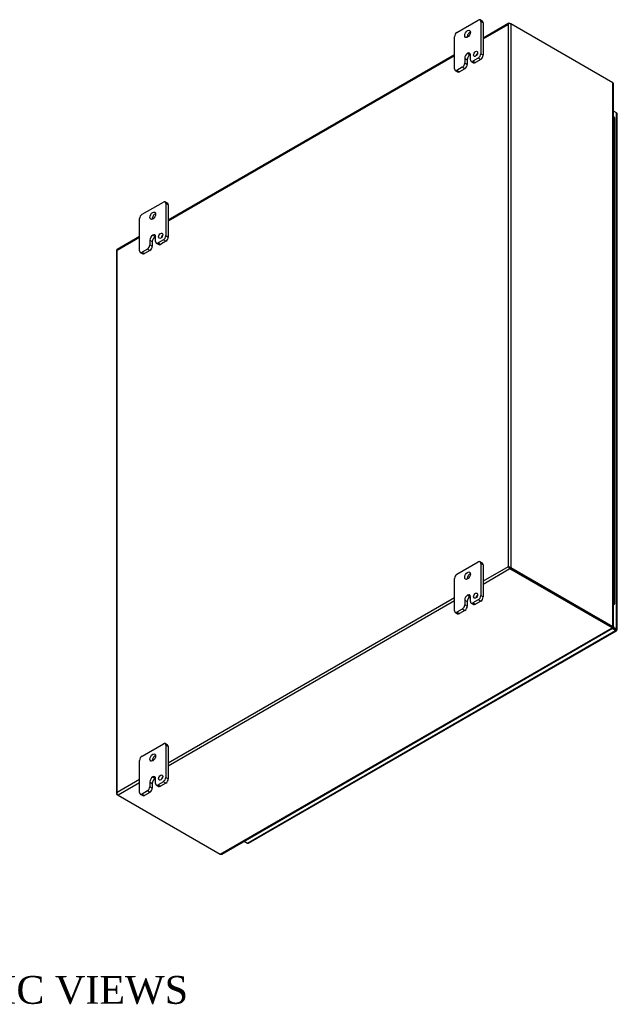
# Model space of a CAD drawing. Header units: inches. Extents: x 20 to 235, y 7 to 158.
# Tile 8 of 8: x 202 to 235, y 105 to 158. Entities that reach past the tile are written whole.
import ezdxf
from ezdxf.enums import TextEntityAlignment as Align

# ---------------------------------------------------------------- set-up
doc = ezdxf.new("R2010")
doc.units = ezdxf.units.IN
doc.header["$MEASUREMENT"] = 0
for name, color, linetype in [('COM70018', 7, 'CONTINUOUS'), ('COM71780-21', 7, 'CONTINUOUS'), ('DEFAULT', 7, 'CONTINUOUS'), ('FET07710', 7, 'CONTINUOUS'), ('HNG10620-32B', 7, 'CONTINUOUS'), ('HNG10620-32C', 7, 'CONTINUOUS'), ('HNG10620-32P', 7, 'CONTINUOUS')]:
    doc.layers.add(name, color=color, linetype=linetype)
doc.styles.add('SEACAD_TIMES_NEW_ROMAN', font='times.ttf')

msp = doc.modelspace()

# ---------------------------------------------------------------- linework, layer by layer
at = {"layer": 'COM70018', "color": 7}
for p, q in [((228.752, 158.26), (227.367, 157.46)), ((227.367, 157.424), (228.705, 158.196)), ((228.705, 158.196), (228.705, 128.978)), ((228.734, 158.237), (228.734, 158.237)), ((228.806, 158.255), (228.857, 158.225)), ((234.362, 155.047), (228.857, 158.225)), ((228.857, 158.225), (228.857, 128.949)), ((225.82, 156.567), (210.396, 147.662)), ((210.396, 147.626), (225.82, 156.531)), ((234.362, 125.771), (234.362, 155.047)), ((234.393, 125.752), (234.393, 154.978)), ((208.85, 146.769), (207.641, 146.071)), ((207.644, 146.037), (208.85, 146.733)), ((207.613, 146.022), (207.613, 116.746)), ((207.644, 116.819), (207.644, 146.037)), ((228.705, 128.978), (227.367, 128.206)), ((228.756, 128.949), (228.705, 128.978)), ((228.734, 128.961), (228.806, 128.92)), ((228.734, 128.961), (228.806, 128.92)), ((228.806, 128.92), (234.311, 125.742)), ((234.311, 125.742), (228.806, 128.92)), ((228.857, 128.949), (234.362, 125.771)), ((228.806, 128.861), (227.367, 128.03)), ((234.311, 125.683), (228.806, 128.861)), ((225.82, 127.313), (210.396, 118.408)), ((225.82, 127.137), (210.396, 118.232)), ((234.298, 125.728), (234.343, 125.702)), ((234.332, 125.715), (234.307, 125.729)), ((234.332, 125.715), (234.307, 125.729)), ((234.311, 125.742), (234.362, 125.771)), ((234.311, 125.742), (234.311, 125.683)), ((234.344, 125.737), (234.32, 125.751)), ((234.344, 125.737), (234.32, 125.751)), ((234.321, 125.757), (234.362, 125.733)), ((234.362, 125.733), (234.344, 125.737)), ((213.199, 113.494), (234.311, 125.683)), ((213.275, 113.502), (234.343, 125.665)), ((234.343, 125.702), (234.332, 125.715)), ((208.85, 117.515), (207.644, 116.819)), ((208.85, 117.339), (207.695, 116.672)), ((207.623, 116.773), (207.623, 116.773)), ((207.695, 116.672), (207.644, 116.702)), ((207.695, 116.672), (213.199, 113.494))]:
    msp.add_line(p, q, dxfattribs=at)
for centre, start, end in [((234.3, 154.978), 0, 48.6182), ((213.229, 113.582), 251.3818, 300)]:
    msp.add_arc(centre, 0.0923, start, end, dxfattribs=at)
for centre, major_axis, ratio, start_param, end_param in [((228.781, 158.152), (0.076, 0.132), 0.577982, 1.230411, 1.570248), ((228.781, 158.152), (0.076, 0.132), 0.577982, 1.231508, 1.571345), ((228.806, 158.166), (0.054, -0.0935), 0.57735, 2.356194, 3.587154), ((228.781, 158.181), (0.108, 0), 0.57735, 0.785398, 2.016358), ((207.721, 146.022), (0.108, 0), 0.57735, 2.696031, 3.141593), ((207.695, 145.978), (0.054, -0.0935), 0.57735, 3.141593, 3.587154), ((207.721, 145.993), (-0.108, 0.062), 0.000948, 0.445015, 0.784852), ((207.721, 145.993), (-0.108, 0.062), 0.000948, -0.784852, -0.445015), ((228.781, 128.934), (-0.108, 0.062), 0.000948, -1.124689, -0.784852), ((228.781, 128.934), (-0.108, 0.062), 0.000948, 0.784852, 1.124689), ((228.781, 128.905), (0.108, 0), 0.57735, 0.785398, 2.016358), ((228.806, 128.949), (0.054, -0.0935), 0.57735, 4.266828, 5.497787), ((228.781, 128.934), (0.036, -0.0207), 0.000948, 0.785944, 2.356741), ((228.781, 128.934), (0.036, -0.0208), 0.000948, 3.926445, 5.497241), ((207.721, 116.746), (0.108, 0), 0.57735, 2.696031, 3.926991), ((207.721, 116.775), (-0.076, -0.132), 0.577982, 4.712938, 5.052774), ((207.721, 116.775), (-0.076, -0.132), 0.577982, 4.71184, 5.051677), ((207.695, 116.76), (0.054, -0.0935), 0.57735, 4.266828, 5.497787)]:
    msp.add_ellipse(centre, major_axis=major_axis, ratio=ratio, start_param=start_param, end_param=end_param, dxfattribs=at)
msp.add_open_spline([(234.311, 125.742), (234.31, 125.734), (234.309, 125.729), (234.307, 125.727)], degree=3, dxfattribs=at)
for points in [[(234.311, 125.742), (234.314, 125.744), (234.317, 125.746), (234.32, 125.749), (234.321, 125.751), (234.321, 125.754), (234.32, 125.755), (234.317, 125.759), (234.314, 125.761), (234.311, 125.763)], [(234.362, 125.771), (234.372, 125.77), (234.38, 125.767), (234.39, 125.76), (234.393, 125.756), (234.393, 125.748), (234.39, 125.744), (234.38, 125.738), (234.372, 125.735), (234.362, 125.733)], [(234.311, 125.683), (234.317, 125.675), (234.323, 125.67), (234.334, 125.664), (234.339, 125.663), (234.346, 125.667), (234.348, 125.671), (234.349, 125.684), (234.347, 125.692), (234.343, 125.702)]]:
    msp.add_open_spline(points, degree=3, knots=[0, 0, 0, 0, 0.25, 0.25, 0.5, 0.5, 0.75, 0.75, 1, 1, 1, 1], dxfattribs=at)
at = {"layer": 'COM71780-21', "color": 7}
for p, q in [((234.555, 153.438), (234.393, 153.531)), ((234.555, 125.628), (234.555, 153.438)), ((234.586, 125.583), (234.586, 153.394)), ((234.018, 125.911), (234.018, 125.911)), ((234.046, 125.895), (234.046, 125.895)), ((234.368, 125.735), (234.555, 125.628)), ((214.674, 114.09), (234.504, 125.539)), ((214.728, 114.085), (234.558, 125.534)), ((234.504, 125.539), (234.314, 125.649)), ((234.346, 125.689), (234.504, 125.598)), ((234.504, 125.598), (234.346, 125.689)), ((234.504, 125.598), (234.504, 125.598)), ((234.504, 125.598), (234.504, 125.598)), ((234.504, 125.598), (234.555, 125.569)), ((234.576, 125.557), (234.504, 125.598)), ((234.576, 125.557), (234.504, 125.598)), ((214.484, 114.2), (214.674, 114.09))]:
    msp.add_line(p, q, dxfattribs=at)
for centre, major_axis, ratio, start_param, end_param in [((234.478, 153.394), (-0.108, 0), 0.57735, 3.141593, 3.926991), ((234.478, 125.613), (-0.036, 0.0207), 0.000948, 2.356741, 3.927537), ((234.478, 125.613), (-0.036, 0.0208), 0.000948, 2.355648, 3.926445), ((234.504, 125.627), (-0.054, 0.0935), 0.57735, 2.356194, 3.587154), ((234.478, 125.583), (-0.108, 0), 0.57735, 2.696031, 3.926991), ((234.478, 125.613), (0.108, -0.062), 0.000948, -0.784852, -0.445015), ((234.478, 125.613), (0.108, -0.062), 0.000948, 0.445015, 0.784852), ((214.674, 114.179), (-0.054, 0.0935), 0.57735, 2.356194, 3.141593)]:
    msp.add_ellipse(centre, major_axis=major_axis, ratio=ratio, start_param=start_param, end_param=end_param, dxfattribs=at)
at = {"layer": 'FET07710', "color": 7}
for p, q in [((225.953, 157.767), (227.102, 158.43)), ((227.328, 158.363), (227.196, 158.439)), ((227.235, 158.354), (227.235, 156.618)), ((227.367, 158.277), (227.235, 158.354)), ((227.367, 158.277), (227.367, 156.542)), ((225.82, 155.802), (225.82, 157.537)), ((226.528, 156.644), (226.527, 156.643)), ((226.527, 156.643), (226.66, 156.567)), ((226.528, 156.644), (226.66, 156.567)), ((226.66, 156.567), (226.66, 156.567)), ((226.682, 156.299), (226.682, 156.555)), ((227.235, 156.618), (227.367, 156.542)), ((226.373, 156.376), (226.373, 156.121)), ((226.373, 156.376), (226.506, 156.3)), ((226.373, 156.121), (226.506, 156.045)), ((226.506, 156.3), (226.506, 156.045)), ((226.721, 156.214), (226.853, 156.137)), ((227.102, 156.389), (226.815, 156.223)), ((226.815, 156.223), (226.947, 156.147)), ((227.234, 156.312), (226.947, 156.147)), ((227.234, 156.312), (227.102, 156.389)), ((225.859, 155.716), (225.991, 155.64)), ((226.241, 155.892), (225.953, 155.725)), ((225.953, 155.725), (226.085, 155.649)), ((226.373, 155.815), (226.085, 155.649)), ((226.373, 155.815), (226.241, 155.892)), ((208.982, 147.969), (210.131, 148.632)), ((210.357, 148.565), (210.225, 148.641)), ((210.264, 148.556), (210.264, 146.82)), ((210.396, 148.479), (210.264, 148.556)), ((210.396, 148.479), (210.396, 146.744)), ((208.85, 146.004), (208.85, 147.739)), ((209.403, 146.578), (209.403, 146.323)), ((209.403, 146.578), (209.535, 146.502)), ((209.535, 146.502), (209.535, 146.247)), ((209.557, 146.846), (209.557, 146.845)), ((209.557, 146.846), (209.69, 146.769)), ((209.557, 146.845), (209.689, 146.769)), ((209.69, 146.769), (209.689, 146.769)), ((209.711, 146.501), (209.711, 146.757)), ((209.75, 146.416), (209.882, 146.339)), ((210.131, 146.591), (209.844, 146.425)), ((209.844, 146.425), (209.976, 146.349)), ((210.264, 146.515), (209.976, 146.349)), ((210.264, 146.515), (210.131, 146.591)), ((210.264, 146.82), (210.396, 146.744)), ((208.889, 145.918), (209.021, 145.842)), ((209.27, 146.094), (208.982, 145.927)), ((208.982, 145.927), (209.115, 145.851)), ((209.402, 146.017), (209.115, 145.851)), ((209.402, 146.017), (209.27, 146.094)), ((209.403, 146.323), (209.535, 146.247)), ((225.953, 128.577), (227.102, 129.24)), ((227.328, 129.173), (227.196, 129.25)), ((227.235, 129.164), (227.235, 127.429)), ((227.367, 129.087), (227.235, 129.164)), ((227.367, 129.087), (227.367, 127.352)), ((225.82, 126.612), (225.82, 128.347)), ((226.528, 127.454), (226.527, 127.454)), ((226.527, 127.454), (226.66, 127.377)), ((226.528, 127.454), (226.66, 127.377)), ((226.66, 127.377), (226.66, 127.377)), ((226.682, 127.11), (226.682, 127.365)), ((227.235, 127.429), (227.367, 127.352)), ((226.373, 127.187), (226.373, 126.931)), ((226.373, 127.187), (226.506, 127.11)), ((226.373, 126.931), (226.506, 126.855)), ((226.506, 127.11), (226.506, 126.855)), ((226.721, 127.024), (226.853, 126.947)), ((227.102, 127.199), (226.815, 127.033)), ((226.815, 127.033), (226.947, 126.957)), ((227.234, 127.123), (226.947, 126.957)), ((227.234, 127.123), (227.102, 127.199)), ((225.859, 126.526), (225.991, 126.45)), ((226.241, 126.702), (225.953, 126.536)), ((225.953, 126.536), (226.085, 126.459)), ((226.373, 126.625), (226.085, 126.459)), ((226.373, 126.625), (226.241, 126.702)), ((208.982, 118.779), (210.131, 119.442)), ((210.357, 119.375), (210.225, 119.452)), ((210.264, 119.366), (210.264, 117.631)), ((210.396, 119.289), (210.264, 119.366)), ((210.396, 119.289), (210.396, 117.554)), ((208.85, 116.814), (208.85, 118.549)), ((209.403, 117.389), (209.403, 117.133)), ((209.403, 117.389), (209.535, 117.312)), ((209.535, 117.312), (209.535, 117.057)), ((209.557, 117.656), (209.557, 117.656)), ((209.557, 117.656), (209.69, 117.58)), ((209.557, 117.656), (209.689, 117.579)), ((209.69, 117.58), (209.689, 117.579)), ((209.711, 117.312), (209.711, 117.567)), ((210.131, 117.401), (209.844, 117.235)), ((209.844, 117.235), (209.976, 117.159)), ((210.264, 117.325), (209.976, 117.159)), ((210.264, 117.325), (210.131, 117.401)), ((210.264, 117.631), (210.396, 117.554)), ((208.889, 116.728), (209.021, 116.652)), ((209.27, 116.904), (208.982, 116.738)), ((208.982, 116.738), (209.115, 116.661)), ((209.402, 116.828), (209.115, 116.661)), ((209.402, 116.828), (209.27, 116.904)), ((209.403, 117.133), (209.535, 117.057)), ((209.75, 117.226), (209.882, 117.15))]:
    msp.add_line(p, q, dxfattribs=at)
for centre, major_axis, start_param, end_param in [((227.102, 158.277), (-0.094, -0.162), 2.356194, 3.926991), ((227.234, 158.201), (-0.094, -0.162), 2.356194, 3.141593), ((225.953, 157.614), (0.094, 0.162), 0.785398, 2.356194), ((226.66, 157.614), (0.109, 0.189), 0.649107, 2.492486), ((226.527, 156.465), (0.109, 0.189), 0.785398, 2.356194), ((226.66, 156.389), (0.109, 0.189), 0.785398, 2.356194), ((226.528, 156.466), (-0.109, -0.189), 2.356194, 3.926991), ((226.66, 156.389), (-0.109, -0.189), 3.793313, 3.926991), ((227.091, 156.536), (0.078, 0.135), 1.008936, 2.132657), ((227.102, 156.542), (-0.094, -0.162), 0.785398, 2.356194), ((227.234, 156.466), (0.094, 0.162), 3.926991, 5.497787), ((226.241, 156.045), (-0.094, -0.162), 0.785398, 2.356194), ((226.373, 155.968), (0.094, 0.162), 3.926991, 5.497787), ((226.815, 156.376), (0.094, 0.162), 2.356194, 3.926991), ((226.947, 156.3), (0.094, 0.162), 3.141593, 3.926991), ((225.953, 155.879), (0.094, 0.162), 2.356194, 3.926991), ((226.085, 155.802), (0.094, 0.162), 3.141593, 3.926991), ((210.131, 148.479), (-0.094, -0.162), 2.356194, 3.926991), ((210.264, 148.403), (-0.094, -0.162), 2.356194, 3.141593), ((209.689, 147.816), (0.109, 0.189), 0.649107, 2.492486), ((208.982, 147.816), (0.094, 0.162), 0.785398, 2.356194), ((209.557, 146.667), (0.109, 0.189), 0.785398, 2.356194), ((209.689, 146.591), (0.109, 0.189), 0.785398, 2.356194), ((209.557, 146.668), (-0.109, -0.189), 2.356194, 3.926991), ((209.69, 146.591), (-0.109, -0.189), 3.793313, 3.926991), ((209.844, 146.578), (0.094, 0.162), 2.356194, 3.926991), ((210.12, 146.738), (0.078, 0.135), 1.008936, 2.132657), ((210.131, 146.744), (-0.094, -0.162), 0.785398, 2.356194), ((210.264, 146.668), (0.094, 0.162), 3.926991, 5.497787), ((208.982, 146.081), (0.094, 0.162), 2.356194, 3.926991), ((209.27, 146.247), (-0.094, -0.162), 0.785398, 2.356194), ((209.402, 146.17), (0.094, 0.162), 3.926991, 5.497787), ((209.976, 146.502), (0.094, 0.162), 3.141593, 3.926991), ((209.115, 146.004), (0.094, 0.162), 3.141593, 3.926991), ((227.102, 129.087), (-0.094, -0.162), 2.356194, 3.926991), ((227.234, 129.011), (-0.094, -0.162), 2.356194, 3.141593), ((225.953, 128.424), (0.094, 0.162), 0.785398, 2.356194), ((226.66, 128.424), (0.109, 0.189), 0.649107, 2.492486), ((226.527, 127.276), (0.109, 0.189), 0.785398, 2.356194), ((226.66, 127.199), (0.109, 0.189), 0.785398, 2.356194), ((226.528, 127.276), (-0.109, -0.189), 2.356194, 3.926991), ((226.66, 127.199), (-0.109, -0.189), 3.793313, 3.926991), ((227.091, 127.346), (0.078, 0.135), 1.008936, 2.132657), ((227.102, 127.352), (-0.094, -0.162), 0.785398, 2.356194), ((227.234, 127.276), (0.094, 0.162), 3.926991, 5.497787), ((226.241, 126.855), (-0.094, -0.162), 0.785398, 2.356194), ((226.373, 126.779), (0.094, 0.162), 3.926991, 5.497787), ((226.815, 127.186), (0.094, 0.162), 2.356194, 3.926991), ((226.947, 127.11), (0.094, 0.162), 3.141593, 3.926991), ((225.953, 126.689), (0.094, 0.162), 2.356194, 3.926991), ((226.085, 126.612), (0.094, 0.162), 3.141593, 3.926991), ((210.131, 119.289), (-0.094, -0.162), 2.356194, 3.926991), ((210.264, 119.213), (-0.094, -0.162), 2.356194, 3.141593), ((208.982, 118.626), (0.094, 0.162), 0.785398, 2.356194), ((209.689, 118.626), (0.109, 0.189), 0.649107, 2.492486), ((209.557, 117.478), (0.109, 0.189), 0.785398, 2.356194), ((209.689, 117.401), (0.109, 0.189), 0.785398, 2.356194), ((209.557, 117.478), (-0.109, -0.189), 2.356194, 3.926991), ((209.69, 117.402), (-0.109, -0.189), 3.793313, 3.926991), ((209.844, 117.388), (0.094, 0.162), 2.356194, 3.926991), ((210.12, 117.548), (0.078, 0.135), 1.008936, 2.132657), ((210.131, 117.554), (-0.094, -0.162), 0.785398, 2.356194), ((210.264, 117.478), (0.094, 0.162), 3.926991, 5.497787), ((208.982, 116.891), (0.094, 0.162), 2.356194, 3.926991), ((209.27, 117.057), (-0.094, -0.162), 0.785398, 2.356194), ((209.402, 116.981), (0.094, 0.162), 3.926991, 5.497787), ((209.976, 117.312), (0.094, 0.162), 3.141593, 3.926991), ((209.115, 116.814), (0.094, 0.162), 3.141593, 3.926991)]:
    msp.add_ellipse(centre, major_axis=major_axis, ratio=0.57735, start_param=start_param, end_param=end_param, dxfattribs=at)
for centre, major_axis in [((226.527, 157.69), (0.109, 0.189)), ((226.958, 156.612), (0.078, 0.135)), ((209.557, 147.892), (0.109, 0.189)), ((209.988, 146.814), (0.078, 0.135)), ((226.527, 128.5), (0.109, 0.189)), ((226.958, 127.422), (0.078, 0.135)), ((209.557, 118.702), (0.109, 0.189)), ((209.988, 117.624), (0.078, 0.135))]:
    msp.add_ellipse(centre, major_axis=major_axis, ratio=0.57735, dxfattribs=at)
at = {"layer": 'HNG10620-32B', "color": 7}
for p, q in [((234.466, 151.51), (234.466, 152.327)), ((234.466, 149.877), (234.466, 150.694)), ((234.466, 148.244), (234.466, 149.061)), ((234.466, 146.611), (234.466, 147.428)), ((234.466, 144.978), (234.466, 145.795)), ((234.466, 143.345), (234.466, 144.162)), ((234.466, 141.712), (234.466, 142.529)), ((234.466, 140.079), (234.466, 140.896)), ((234.466, 138.446), (234.466, 139.263)), ((234.466, 136.813), (234.466, 137.63)), ((234.466, 135.18), (234.466, 135.997)), ((234.466, 133.547), (234.466, 134.364)), ((234.466, 131.914), (234.466, 132.731)), ((234.466, 130.281), (234.466, 131.098)), ((234.466, 128.648), (234.466, 129.465)), ((234.466, 127.015), (234.466, 127.832))]:
    msp.add_line(p, q, dxfattribs=at)
for centre, major_axis, start_param, end_param in [((234.312, 152.327), (-0.154, 0), 3.141593, 4.157881), ((234.312, 151.51), (-0.154, 0), 3.141593, 4.157881), ((234.312, 150.694), (-0.154, 0), 3.141593, 4.157881), ((234.312, 149.877), (-0.154, 0), 3.141593, 4.157881), ((234.312, 149.061), (-0.154, 0), 3.141593, 4.157881), ((234.312, 148.244), (-0.154, 0), 3.141593, 4.157881), ((234.312, 147.428), (-0.154, 0), 3.141593, 4.157881), ((234.312, 146.611), (-0.154, 0), 3.141593, 4.157881), ((234.312, 145.795), (-0.154, 0), 3.141593, 4.157881), ((234.312, 144.978), (-0.154, 0), 3.141593, 4.157881), ((234.312, 144.162), (-0.154, 0), 3.141593, 4.157881), ((234.312, 143.345), (-0.154, 0), 3.141593, 4.157881), ((234.312, 142.529), (-0.154, 0), 3.141593, 4.157881), ((234.312, 141.712), (-0.154, 0), 3.141593, 4.157881), ((234.312, 140.896), (-0.154, 0), 3.141593, 4.157881), ((234.312, 140.079), (-0.154, 0), 3.141593, 4.157881), ((234.312, 139.263), (-0.154, 0), 3.141593, 4.157881), ((234.312, 138.446), (-0.154, 0), 3.141593, 4.157881), ((234.312, 137.63), (-0.154, 0), 3.141593, 4.157881), ((234.312, 136.813), (-0.154, 0), 3.141593, 4.157881), ((234.312, 135.997), (-0.154, 0), 3.141593, 4.157881), ((234.312, 135.18), (-0.154, 0), 3.141593, 4.157881), ((234.312, 134.364), (-0.154, 0), 3.141593, 4.157881), ((234.312, 133.547), (-0.154, 0), 3.141593, 4.157881), ((234.312, 132.731), (-0.154, 0), 3.141593, 4.157881), ((234.312, 131.914), (-0.154, 0), 3.141593, 4.157881), ((234.312, 131.098), (-0.154, 0), 3.141593, 4.157881), ((234.312, 130.281), (-0.154, 0), 3.141593, 4.157881), ((234.312, 129.465), (-0.154, 0), 3.141593, 4.157881), ((234.312, 128.648), (-0.154, 0), 3.141593, 4.157881), ((234.312, 127.832), (-0.154, 0), 3.141593, 4.157881), ((234.312, 127.015), (-0.154, 0), 2.125304, 4.157881), ((234.312, 127.015), (-0.0938, 0), 2.612966, 3.670219)]:
    msp.add_ellipse(centre, major_axis=major_axis, ratio=0.57735, start_param=start_param, end_param=end_param, dxfattribs=at)
at = {"layer": 'HNG10620-32C', "color": 7}
for p, q in [((234.466, 152.327), (234.466, 153.143)), ((234.466, 150.694), (234.466, 151.51)), ((234.466, 149.061), (234.466, 149.877)), ((234.466, 147.428), (234.466, 148.244)), ((234.466, 145.795), (234.466, 146.611)), ((234.466, 144.162), (234.466, 144.978)), ((234.466, 142.529), (234.466, 143.345)), ((234.466, 140.896), (234.466, 141.712)), ((234.466, 139.263), (234.466, 140.079)), ((234.466, 137.63), (234.466, 138.446)), ((234.466, 135.997), (234.466, 136.813)), ((234.466, 134.364), (234.466, 135.18)), ((234.466, 132.731), (234.466, 133.547)), ((234.466, 131.098), (234.466, 131.914)), ((234.466, 129.465), (234.466, 130.281)), ((234.466, 127.832), (234.466, 128.648))]:
    msp.add_line(p, q, dxfattribs=at)
for centre in [(234.312, 153.143), (234.312, 152.327), (234.312, 151.51), (234.312, 150.694), (234.312, 149.877), (234.312, 149.061), (234.312, 148.244), (234.312, 147.428), (234.312, 146.611), (234.312, 145.795), (234.312, 144.978), (234.312, 144.162), (234.312, 143.345), (234.312, 142.529), (234.312, 141.712), (234.312, 140.896), (234.312, 140.079), (234.312, 139.263), (234.312, 138.446), (234.312, 137.63), (234.312, 136.813), (234.312, 135.997), (234.312, 135.18), (234.312, 134.364), (234.312, 133.547), (234.312, 132.731), (234.312, 131.914), (234.312, 131.098), (234.312, 130.281), (234.312, 129.465), (234.312, 128.648), (234.312, 127.832)]:
    msp.add_ellipse(centre, major_axis=(0.154, 0), ratio=0.57735, start_param=0, end_param=1.016289, dxfattribs=at)
at = {"layer": 'HNG10620-32P', "color": 7}
for start_param, end_param in [(0, 0.528627), (5.754558, 6.283185)]:
    msp.add_ellipse((234.312, 127.015), major_axis=(0.0938, 0), ratio=0.57735, start_param=start_param, end_param=end_param, dxfattribs=at)

# ---------------------------------------------------------------- texts
at = {"layer": 'DEFAULT', "color": 7, "style": 'SEACAD_TIMES_NEW_ROMAN'}
msp.add_text('ISOMETRIC VIEWS', height=1.5, dxfattribs=at).set_placement((191.513, 106.935), align=Align.TOP_LEFT)

doc.saveas('drawing.dxf')
